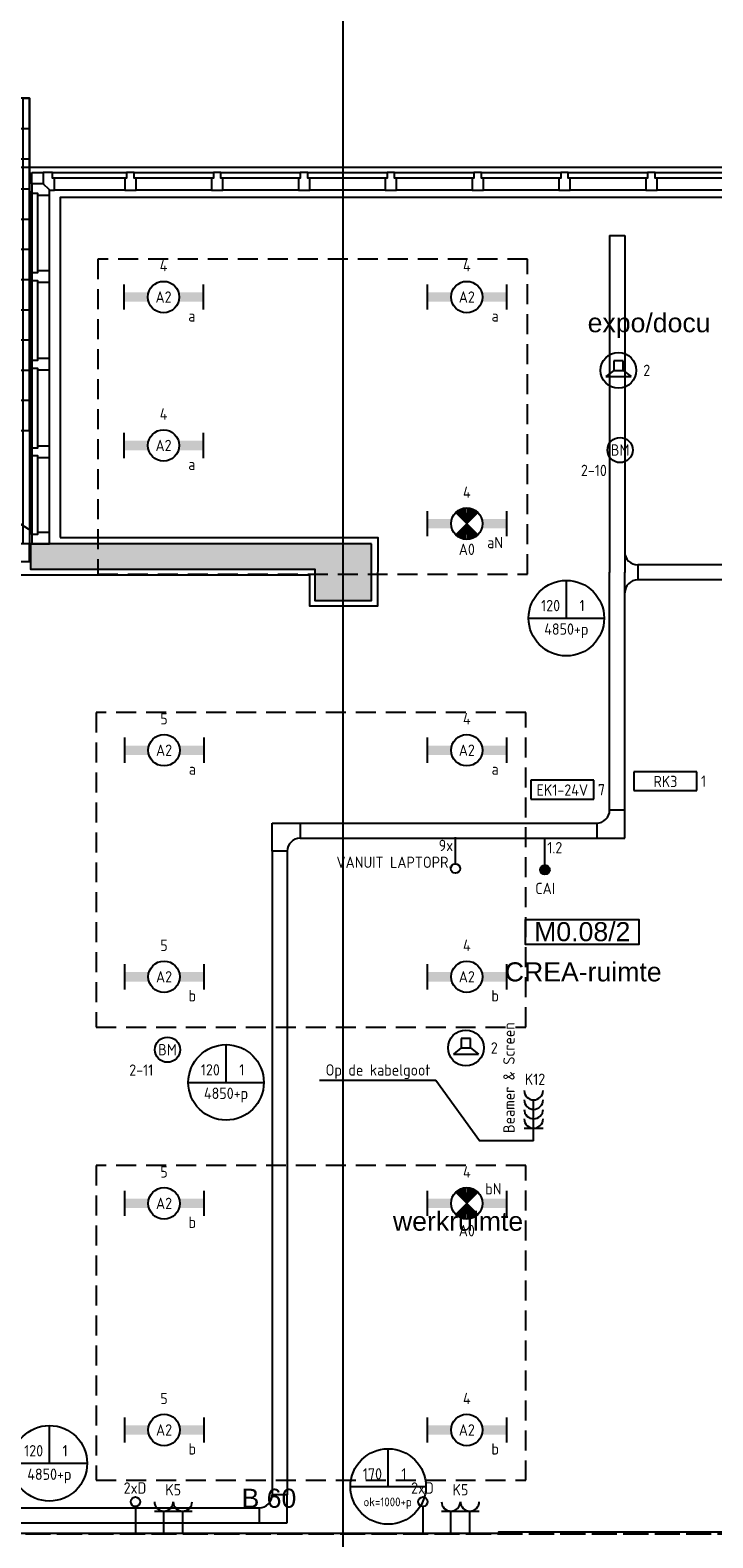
# Model space of a CAD drawing. Header units: millimetres. Extents: x -38031 to 110605, y -22066 to 88711.
# Tile 146 of 150: x 89372 to 94797, y 38724 to 50701. Entities that reach past the tile are written whole.
import ezdxf
from ezdxf.enums import TextEntityAlignment as Align

# ---------------------------------------------------------------- set-up
doc = ezdxf.new("R2010")
doc.units = ezdxf.units.MM
doc.header["$LTSCALE"] = 50
doc.set_wipeout_variables(frame=1)
for name, pattern in [('E_GOOT3', [5, 4, -1]), ('HIDDEN2', [4.7625, 3.175, -1.5875]), ('STYLE_01', [0.41664, 0.20828, -0.20836]), ('STYLE_05', [0.20828, 0.069425, -0.138855]), ('STYLE_06', [1.04164, 0.625, -0.20828, 0.06943, -0.13893])]:
    doc.linetypes.add(name, pattern=pattern)
for name, color, linetype in [('AB$1A---_ATTRIB035', 8, 'Continuous'), ('AB$1A---_ATTRIB100', 8, 'Continuous'), ('AL$1A---_ALGEMEEN', 8, 'Continuous'), ('AM$1A---_ARCERING', 8, 'Continuous'), ('Beamer', 3, 'Continuous'), ('Bouwkundig', 8, 'Continuous'), ('EB6511--_ATTRIB', 2, 'Continuous'), ('EL6131--_KG', 3, 'Continuous'), ('EL6131--_KG_ARC', 1, 'Continuous'), ('EL6131--_WG', 3, 'Continuous'), ('EL6132--', 3, 'Continuous'), ('EL6222--', 3, 'Continuous'), ('EL6311--', 3, 'Continuous'), ('EL6311--nv', 3, 'Continuous'), ('EL6421--', 3, 'Continuous'), ('EL6431--', 3, 'Continuous'), ('EL6441--', 3, 'Continuous'), ('EL6511--', 3, 'Continuous'), ('EM6131--', 1, 'Continuous'), ('LICHT_TEXT018', 1, 'Continuous'), ('stramien', 1, 'Continuous'), ('Zonwering_FRZ', 7, 'Continuous')]:
    doc.layers.add(name, color=color, linetype=linetype)
doc.styles.add('Arial', font='ARIAL.TTF')
doc.styles.add('BURO-018', font='iso.shx', dxfattribs={"height": 90})
doc.styles.add('NORATT', font='isocp.shx')
doc.styles.get("Standard").update_dxf_attribs({"font": 'iso.shx'})

# ---------------------------------------------------------------- blocks, each defined once
blk = doc.blocks.new('1115B6630')
at = {"color": 0}
for p, q in [((-6.3, 2), (-6.3, -2)), ((6.3, 2), (6.3, -2))]:
    blk.add_line(p, q, dxfattribs=at)
at = {"color": 0, "linetype": 'Continuous'}
blk.add_circle((0, 0), 2.5, dxfattribs=at)
at = {"color": 0}
for points in [[(-2.5, 0.75), (-6.3, 0.75), (-2.5, -0.75), (-6.3, -0.75)], [(2.5, 0.75), (6.3, 0.75), (2.5, -0.75), (6.3, -0.75)]]:
    blk.add_solid(points, dxfattribs=at)
at = {"color": 0, "linetype": 'Continuous', "style": 'BURO-018'}
for tag, p in [('E_GKAST', (0, 8)), ('E_GROEP', (0, 5)), ('E_SGROEP', (4.5, 5)), ('E_ARMCODE', (0, 0)), ('E_SLET', (4.5, -3))]:
    blk.add_attdef(tag, text='', height=1.8, dxfattribs=at).set_placement(p, align=Align.MIDDLE)
blk = doc.blocks.new('E00018')
at = {"color": 0, "linetype": 'Continuous'}
for p, q in [((-1.77, -1.77), (1.77, 1.77)), ((1.77, -1.77), (-1.77, 1.77))]:
    blk.add_line(p, q, dxfattribs=at)
at = {"color": 0, "linetype": 'Continuous', "const_width": 2.5}
for points in [[(-0.88, 0.88, -0.198912), (0, 1.25, -0.198912), (0.88, 0.88, -1)], [(-0.88, -0.88, 0.198912), (0, -1.25, 0.198912), (0.88, -0.88, 1)]]:
    blk.add_lwpolyline(points, format="xyb", dxfattribs=at)
blk = doc.blocks.new('1115B6630-NO1')
at = {"color": 0}
for p, q in [((-6.3, 2), (-6.3, -2)), ((6.3, 2), (6.3, -2))]:
    blk.add_line(p, q, dxfattribs=at)
at = {"color": 0, "linetype": 'Continuous'}
blk.add_circle((0, 0), 2.5, dxfattribs=at)
at = {"color": 0}
for points in [[(-2.5, 0.75), (-6.3, 0.75), (-2.5, -0.75), (-6.3, -0.75)], [(2.5, 0.75), (6.3, 0.75), (2.5, -0.75), (6.3, -0.75)]]:
    blk.add_solid(points, dxfattribs=at)
at = {"color": 0, "zscale": 50}
blk.add_blockref('E00018', (0, 0), dxfattribs=at)
at = {"color": 0, "linetype": 'Continuous', "style": 'BURO-018'}
for tag, p in [('E_GKAST', (0, 8)), ('E_GROEP', (0, 5)), ('E_SGROEP', (4.5, 5)), ('E_ARMCODE', (0, 0)), ('E_SLET', (4.5, -3))]:
    blk.add_attdef(tag, text='', height=1.8, dxfattribs=at).set_placement(p, align=Align.MIDDLE)
blk = doc.blocks.new('E00123')
at = {"color": 0, "linetype": 'Continuous'}
blk.add_circle((0, 0), 2, dxfattribs=at)
at = {"color": 0, "linetype": 'Continuous', "style": 'BURO-018'}
for tag, p in [('E_TEXT1', (0, 4.5)), ('E_TEXT2', (0, 0))]:
    blk.add_attdef(tag, text='', height=1.8, dxfattribs=at).set_placement(p, align=Align.MIDDLE)
at = {"color": 0, "linetype": 'Continuous', "style": 'BURO-018', "flags": 1}
blk.add_attdef('E_MATCODE', (0, 0), '', height=1.8, dxfattribs=at)
blk = doc.blocks.new('110802A')
at = {"color": 0, "linetype": 'Continuous'}
blk.add_line((0, 5.25), (0, 1), dxfattribs=at)
at = {"color": 0, "linetype": 'Continuous', "const_width": 0.75}
blk.add_lwpolyline([(-0.375, 6, 1), (0.375, 6, 1)], format="xyb", close=True, dxfattribs=at)
at = {"color": 0, "linetype": 'Continuous'}
blk.add_circle((0, 6), 0.75, dxfattribs=at)
at = {"color": 0, "linetype": 'Continuous', "style": 'BURO-018'}
for tag, p in [('E_TEXT2', (0, 9)), ('E_TEXT1', (3.5, 6))]:
    blk.add_attdef(tag, text='', height=1.8, dxfattribs=at).set_placement(p, align=Align.MIDDLE)
at = {"color": 0, "linetype": 'Continuous', "style": 'BURO-018', "flags": 1}
blk.add_attdef('E_MATCODE', text='', height=1.8, dxfattribs=at).set_placement((0, 0), align=Align.MIDDLE)
blk = doc.blocks.new('E00126')
at = {"color": 0, "linetype": 'Continuous'}
for p, q in [((-3, 4.5), (3, 4.5)), ((-1.5, 1), (-1.5, 4.5)), ((1.5, 1), (1.5, 4.5))]:
    blk.add_line(p, q, dxfattribs=at)
for centre in [(-1.5, 6), (1.5, 6)]:
    blk.add_arc(centre, 1.5, 180, 0, dxfattribs=at)
at = {"color": 0, "linetype": 'Continuous', "style": 'BURO-018'}
for tag, p in [('E_GKAST', (0, 11.5)), ('E_GROEP', (0, 8.5)), ('E_SGROEP', (4.5, 8.5))]:
    blk.add_attdef(tag, text='', height=1.8, dxfattribs=at).set_placement(p, align=Align.MIDDLE)
at = {"color": 0, "linetype": 'Continuous', "style": 'BURO-018', "flags": 1}
for tag, p in [('E_VERMCODE', (13, 8.5)), ('E_MATCODE', (0, 0))]:
    blk.add_attdef(tag, text='', height=1.8, dxfattribs=at).set_placement(p, align=Align.MIDDLE)
blk = doc.blocks.new('E00139')
at = {"color": 0, "linetype": 'Continuous'}
blk.add_line((0, 5.25), (0, 1), dxfattribs=at)
blk.add_circle((0, 6), 0.75, dxfattribs=at)
at = {"color": 7, "style": 'BURO-018'}
for tag, p in [('E_COMMENT1', (0, 12)), ('E_DCOM1', (0, 9))]:
    blk.add_attdef(tag, text='', height=1.8, dxfattribs=at).set_placement(p, align=Align.MIDDLE)
at = {"color": 0, "style": 'BURO-018'}
blk.add_attdef('E_TEXT1', text='', height=1.8, dxfattribs=at).set_placement((2.5, 6), align=Align.MIDDLE)
at = {"color": 0, "linetype": 'Continuous', "style": 'BURO-018', "flags": 1}
blk.add_attdef('E_MATCODE', text='', height=1.8, dxfattribs=at).set_placement((0, 0), align=Align.MIDDLE)
blk = doc.blocks.new('E00497')
at = {"color": 0}
for p, q in [((0, 0.75), (-1.5, 0.75)), ((0, 0.75), (1, 2)), ((0, -0.75), (0, 0.75)), ((1, -2), (1, 2)), ((-1.5, -0.75), (0, -0.75)), ((0, -0.75), (1, -2))]:
    blk.add_line(p, q, dxfattribs=at)
blk.add_line((-1.5, 0.75), (-1.5, -0.75))
blk.add_circle((0, 0), 2.84, dxfattribs=at)
at = {"color": 0, "linetype": 'Continuous', "style": 'BURO-018'}
blk.add_attdef('E_TEXT1', text='', height=1.8, dxfattribs=at).set_placement((0, 4.5), align=Align.MIDDLE)
at = {"color": 0, "linetype": 'Continuous', "style": 'BURO-018', "flags": 1}
blk.add_attdef('E_MATCODE', text='', height=1.8, dxfattribs=at).set_placement((0, 0), align=Align.MIDDLE)
blk = doc.blocks.new('E-GK-GTC-783C')
at = {"color": 0, "linetype": 'Continuous'}
for p, q in [((-0.5, 60), (0.5, 60)), ((-0.5, -60), (0.5, -60))]:
    blk.add_line(p, q, dxfattribs=at)
blk = doc.blocks.new('E-GK-END-78')
at = {"color": 0, "linetype": 'Continuous'}
blk.add_line((0, 60), (0, -60), dxfattribs=at)
blk = doc.blocks.new('E-GK-BS--1-78676767')
at = {"color": 0, "linetype": 'Continuous'}
for p, q in [((-163, -60), (-163, 60)), ((-163, 60), (60, 60)), ((60, 60), (60, -163)), ((60, -163), (-60, -163))]:
    blk.add_line(p, q, dxfattribs=at)
blk.add_arc((-163, -163), 103, 0, 90, dxfattribs=at)
blk = doc.blocks.new('E-GK-BS-1-78676767')
at = {"color": 0, "linetype": 'Continuous'}
for p, q in [((60, 163), (-60, 163)), ((60, -60), (60, 163)), ((-163, 60), (-163, -60)), ((-163, -60), (60, -60))]:
    blk.add_line(p, q, dxfattribs=at)
blk.add_arc((-163, 163), 103, 270, 0, dxfattribs=at)
blk = doc.blocks.new('E00103')
at = {"color": 0, "linetype": 'Continuous'}
for p, q in [((0, 6), (0, 12)), ((-6, 6), (6, 6))]:
    blk.add_line(p, q, dxfattribs=at)
blk.add_circle((0, 6), 6, dxfattribs=at)
at = {"color": 0, "linetype": 'Continuous', "style": 'BURO-018'}
for tag, p in [('E_TEXT1', (-2.5, 8)), ('E_TEXT3', (2.5, 8)), ('E_TEXT6', (0, 4))]:
    blk.add_attdef(tag, text='', height=1.8, dxfattribs=at).set_placement(p, align=Align.MIDDLE)
blk = doc.blocks.new('Group-27')
at = {"color": 0}
blk.add_wipeout([(31504, 19185), (33004, 19185), (33004, 19425), (31504, 19425)], dxfattribs=at).dxf.layer = 'AL$1A---_ALGEMEEN'
at = {"layer": 'AL$1A---_ALGEMEEN', "color": 0, "linetype": 'STYLE_05'}
blk.add_line((31504, 19138), (32704, 19138), dxfattribs=at)
at = {"layer": 'AL$1A---_ALGEMEEN', "color": 0}
blk.add_lwpolyline([(31504, 19185), (33004, 19185), (33004, 19425), (31504, 19425)], close=True, dxfattribs=at)
at = {"color": 0}
for points in [[(31504, 19425), (33004, 19425), (33004, 19665), (31504, 19665)], [(31504, 18945), (33004, 18945), (33004, 19185), (31504, 19185)]]:
    blk.add_wipeout(points, dxfattribs=at).dxf.layer = 'AL$1A---_ALGEMEEN'
at = {"layer": 'AL$1A---_ALGEMEEN', "color": 0}
for points in [[(31504, 19425), (33004, 19425), (33004, 19665), (31504, 19665)], [(31504, 18945), (33004, 18945), (33004, 19185), (31504, 19185)]]:
    blk.add_lwpolyline(points, close=True, dxfattribs=at)
blk.add_solid([(32254, 18945), (32227, 19045), (32281, 19045)], dxfattribs=at)
at = {"color": 0}
blk.add_wipeout([(31504, 19665), (33004, 19665), (33004, 19905), (31504, 19905)], dxfattribs=at).dxf.layer = 'AL$1A---_ALGEMEEN'
at = {"layer": 'AL$1A---_ALGEMEEN', "color": 0}
blk.add_lwpolyline([(31504, 19665), (33004, 19665), (33004, 19905), (31504, 19905)], close=True, dxfattribs=at)
at = {"color": 0}
blk.add_wipeout([(31504, 19905), (33004, 19905), (33004, 20145), (31504, 20145)], dxfattribs=at).dxf.layer = 'AL$1A---_ALGEMEEN'
at = {"layer": 'AL$1A---_ALGEMEEN', "color": 0}
blk.add_lwpolyline([(31504, 19905), (33004, 19905), (33004, 20145), (31504, 20145)], close=True, dxfattribs=at)
at = {"color": 0}
blk.add_wipeout([(31504, 20145), (33004, 20145), (33004, 20385), (31504, 20385)], dxfattribs=at).dxf.layer = 'AL$1A---_ALGEMEEN'
at = {"layer": 'AL$1A---_ALGEMEEN', "color": 0}
blk.add_lwpolyline([(31504, 20145), (33004, 20145), (33004, 20385), (31504, 20385)], close=True, dxfattribs=at)
at = {"color": 0}
blk.add_wipeout([(31504, 20385), (33004, 20385), (33004, 20625), (31504, 20625)], dxfattribs=at).dxf.layer = 'AL$1A---_ALGEMEEN'
at = {"layer": 'AL$1A---_ALGEMEEN', "color": 0}
blk.add_lwpolyline([(31504, 20385), (33004, 20385), (33004, 20625), (31504, 20625)], close=True, dxfattribs=at)
at = {"color": 0}
blk.add_wipeout([(31504, 20625), (33004, 20625), (33004, 20865), (31504, 20865)], dxfattribs=at).dxf.layer = 'AL$1A---_ALGEMEEN'
at = {"layer": 'AL$1A---_ALGEMEEN', "color": 0}
blk.add_lwpolyline([(31504, 20625), (33004, 20625), (33004, 20865), (31504, 20865)], close=True, dxfattribs=at)
at = {"color": 0}
blk.add_wipeout([(31504, 20865), (33004, 20865), (33004, 21105), (31504, 21105)], dxfattribs=at).dxf.layer = 'AL$1A---_ALGEMEEN'
at = {"layer": 'AL$1A---_ALGEMEEN', "color": 0}
blk.add_lwpolyline([(31504, 20865), (33004, 20865), (33004, 21105), (31504, 21105)], close=True, dxfattribs=at)
at = {"color": 0}
blk.add_wipeout([(31504, 21105), (33004, 21105), (33004, 21345), (31504, 21345)], dxfattribs=at).dxf.layer = 'AL$1A---_ALGEMEEN'
at = {"layer": 'AL$1A---_ALGEMEEN', "color": 0}
blk.add_lwpolyline([(31504, 21105), (33004, 21105), (33004, 21345), (31504, 21345)], close=True, dxfattribs=at)
at = {"color": 0}
blk.add_wipeout([(31504, 21345), (33004, 21345), (33004, 21585), (31504, 21585)], dxfattribs=at).dxf.layer = 'AL$1A---_ALGEMEEN'
at = {"layer": 'AL$1A---_ALGEMEEN', "color": 0}
blk.add_line((32254, 21585), (32254, 18945), dxfattribs=at)
blk.add_lwpolyline([(31504, 21345), (33004, 21345), (33004, 21585), (31504, 21585)], close=True, dxfattribs=at)
blk = doc.blocks.new('trapcode')
at = {"layer": 'AL$1A---_ALGEMEEN', "color": 0, "flags": 1}
for tag, p in [('peil', (-250, -386)), ('onderdeel', (-250, -659))]:
    blk.add_attdef(tag, p, '', height=152, dxfattribs=at)
at = {"color": 0}
blk.add_wipeout([(-250, 137), (250, 137), (250, -113), (-250, -113)], dxfattribs=at).dxf.layer = 'AL$1A---_ALGEMEEN'
at = {"layer": 'AL$1A---_ALGEMEEN', "color": 0}
blk.add_lwpolyline([(-250, 137), (250, 137), (250, -113), (-250, -113)], close=True, dxfattribs=at)
at = {"layer": 'AL$1A---_ALGEMEEN', "color": 0, "style": 'Arial'}
blk.add_attdef('ruimtenummer', text='', height=152, dxfattribs=at).set_placement((2, 91), align=Align.TOP_CENTER)
blk = doc.blocks.new('32x_hout-mk 829-p')
at = {"color": 0, "linetype": 'STYLE_01'}
blk.add_wipeout([(-1510, 0), (10, 0), (10, 139), (-1510, 139)], dxfattribs=at).dxf.layer = 'AL$1A---_ALGEMEEN'
at = {"layer": 'AL$1A---_ALGEMEEN', "color": 0, "linetype": 'STYLE_01'}
blk.add_lwpolyline([(-1510, 0), (10, 0), (10, 139), (-1510, 139)], close=True, dxfattribs=at)
at = {"color": 0}
for points in [[(-1500, 139), (-1410, 139), (-1410, 0), (-1500, 0)], [(-510, 0), (-420, 0), (-420, 139), (-510, 139)], [(-90, 0), (0, 0), (0, 139), (-90, 139)]]:
    blk.add_wipeout(points, dxfattribs=at).dxf.layer = 'AL$1A---_ALGEMEEN'
at = {"layer": 'AL$1A---_ALGEMEEN', "color": 0}
for points in [[(-1500, 139), (-1410, 139), (-1410, 0), (-1500, 0)], [(-510, 0), (-420, 0), (-420, 139), (-510, 139)], [(-90, 0), (0, 0), (0, 139), (-90, 139)]]:
    blk.add_lwpolyline(points, close=True, dxfattribs=at)
at = {"color": 0}
blk.add_wipeout([(-1425, 40), (-495, 40), (-495, 0), (-1425, 0)], dxfattribs=at).dxf.layer = 'AL$1A---_ALGEMEEN'
at = {"layer": 'AL$1A---_ALGEMEEN', "color": 0}
blk.add_line((-1425, 0), (-1425, -930), dxfattribs=at)
blk.add_lwpolyline([(-1425, 40), (-495, 40), (-495, 0), (-1425, 0)], close=True, dxfattribs=at)
blk.add_arc((-1425, 0), 930, 270, 0, dxfattribs=at)
blk = doc.blocks.new('Group-28')
at = {"layer": 'AL$1A---_ALGEMEEN', "color": 0}
blk.add_blockref('Group-27', (0, 0), dxfattribs=at)
for points in [[(31504, 21585), (31554, 21585), (31554, 18045), (31504, 18045)], [(32954, 21585), (33004, 21585), (33004, 18045), (32954, 18045)], [(31504, 18945), (33004, 18945), (33004, 18045), (31504, 18045)]]:
    blk.add_lwpolyline(points, close=True, dxfattribs=at)
ref = blk.add_blockref('trapcode', (32254, 20635), dxfattribs=at)
ref.add_attrib('ruimtenummer', 'T.17', dxfattribs={"layer": 'AB$1A---_ATTRIB100', "height": 151.5, "style": 'Arial'}).set_placement((32256, 20726), align=Align.TOP_CENTER)
blk.add_blockref('32x_hout-mk 829-p', (33004, 17905), dxfattribs=at)
blk = doc.blocks.new('32x 90x139')
at = {"color": 0}
blk.add_wipeout([(0, 45), (-94, 45), (-94, 30), (-139, 30), (-139, -30), (-94, -30), (-94, -45), (0, -45)], dxfattribs=at).dxf.layer = 'AL$1A---_ALGEMEEN'
at = {"layer": 'AL$1A---_ALGEMEEN', "color": 0}
blk.add_lwpolyline([(0, 45), (-94, 45), (-94, 30), (-139, 30), (-139, -30), (-94, -30), (-94, -45), (0, -45)], close=True, dxfattribs=at)
blk = doc.blocks.new('32x_hout-mk 831-p')
at = {"color": 0}
blk.add_wipeout([(-9580, 0), (0, 0), (0, -139), (-9580, -139)], dxfattribs=at).dxf.layer = 'AL$1A---_ALGEMEEN'
at = {"layer": 'AL$1A---_ALGEMEEN', "color": 0}
blk.add_lwpolyline([(-9580, 0), (0, 0), (0, -139), (-9580, -139)], close=True, dxfattribs=at)
at = {"color": 0}
blk.add_wipeout([(-90, 0), (0, 0), (0, -139), (-90, -139)], dxfattribs=at).dxf.layer = 'AL$1A---_ALGEMEEN'
at = {"layer": 'AL$1A---_ALGEMEEN', "color": 0}
blk.add_lwpolyline([(-90, 0), (0, 0), (0, -139), (-90, -139)], close=True, dxfattribs=at)
at = {"color": 0}
blk.add_wipeout([(-9557, 0), (-75, 0), (-75, -45), (-9557, -45)], dxfattribs=at).dxf.layer = 'AL$1A---_ALGEMEEN'
at = {"layer": 'AL$1A---_ALGEMEEN', "color": 0}
blk.add_lwpolyline([(-9557, 0), (-75, 0), (-75, -45), (-9557, -45)], close=True, dxfattribs=at)
at = {"layer": 'AL$1A---_ALGEMEEN', "color": 0, "rotation": 270}
for p in [(-8887, -139), (-8197, -139), (-7507, -139), (-6817, -139), (-6127, -139), (-5437, -139), (-4747, -139), (-4057, -139), (-3367, -139), (-2677, -139), (-1987, -139), (-1297, -139), (-607, -139)]:
    blk.add_blockref('32x 90x139', p, dxfattribs=at)
at = {"color": 0}
blk.add_wipeout([(-9580, 0), (-9580, -90), (-9531, -139), (-9490, -139), (-9490, -45), (-9505, -45), (-9505, 0)], dxfattribs=at).dxf.layer = 'AL$1A---_ALGEMEEN'
at = {"layer": 'AL$1A---_ALGEMEEN', "color": 0}
blk.add_lwpolyline([(-9580, 0), (-9580, -90), (-9531, -139), (-9490, -139), (-9490, -45), (-9505, -45), (-9505, 0)], close=True, dxfattribs=at)
blk = doc.blocks.new('tekst 12 pts')
at = {"layer": 'AL$1A---_ALGEMEEN', "color": 0, "style": 'Arial'}
blk.add_attdef('naam_ruimte', text='', height=152, dxfattribs=at).set_placement((0, -41), align=Align.TOP_CENTER)
at = {"layer": 'AL$1A---_ALGEMEEN', "color": 0, "flags": 1}
for tag, p in [('oppervlakte', (-265, -1003)), ('stramiennummer', (-265, -1276))]:
    blk.add_attdef(tag, p, '', height=152, dxfattribs=at)
blk = doc.blocks.new('ruimtenummer')
at = {"layer": 'AL$1A---_ALGEMEEN', "color": 0, "flags": 1}
for tag, p in [('peil', (-450, -397)), ('onderdeel', (-450, -670))]:
    blk.add_attdef(tag, p, '', height=152, dxfattribs=at)
at = {"color": 0}
blk.add_wipeout([(-450, 100), (450, 100), (450, -100), (-450, -100)], dxfattribs=at).dxf.layer = 'AL$1A---_ALGEMEEN'
at = {"layer": 'AL$1A---_ALGEMEEN', "color": 0}
blk.add_lwpolyline([(-450, 100), (450, 100), (450, -100), (-450, -100)], close=True, dxfattribs=at)
at = {"layer": 'AL$1A---_ALGEMEEN', "color": 0, "style": 'Arial'}
blk.add_attdef('ruimtenummer', text='', height=152, dxfattribs=at).set_placement((0, 78), align=Align.TOP_CENTER)
blk = doc.blocks.new('32x_hout-mk 830-p')
at = {"layer": 'AL$1A---_ALGEMEEN', "color": 0}
blk.add_lwpolyline([(0, 2870), (0, 10), (139, 10), (139, 2806), (90, 2870)], close=True, dxfattribs=at)
at = {"color": 0}
blk.add_wipeout([(139, 100), (45, 100), (45, 85), (0, 85), (0, 10), (139, 10)], dxfattribs=at).dxf.layer = 'AL$1A---_ALGEMEEN'
at = {"layer": 'AL$1A---_ALGEMEEN', "color": 0}
for points in [[(0, 2811), (45, 2811), (45, 85), (0, 85)], [(139, 100), (45, 100), (45, 85), (0, 85), (0, 10), (139, 10)]]:
    blk.add_lwpolyline(points, close=True, dxfattribs=at)
for p in [(139, 2133), (139, 1437), (139, 741)]:
    blk.add_blockref('32x 90x139', p, dxfattribs=at)
at = {"color": 0}
blk.add_wipeout([(139, 2780), (139, 2822), (90, 2870), (0, 2870), (0, 2795), (45, 2795), (45, 2780)], dxfattribs=at).dxf.layer = 'AL$1A---_ALGEMEEN'
at = {"layer": 'AL$1A---_ALGEMEEN', "color": 0}
blk.add_lwpolyline([(139, 2780), (139, 2822), (90, 2870), (0, 2870), (0, 2795), (45, 2795), (45, 2780)], close=True, dxfattribs=at)
at = {"color": 0}
blk.add_wipeout([(0, 2960), (90, 2960), (90, 2870), (0, 2870)], dxfattribs=at).dxf.layer = 'AL$1A---_ALGEMEEN'
at = {"layer": 'AL$1A---_ALGEMEEN', "color": 0}
blk.add_lwpolyline([(0, 2960), (90, 2960), (90, 2870), (0, 2870)], close=True, dxfattribs=at)
blk = doc.blocks.new('txt-B-60')
at = {"layer": 'AL$1A---_ALGEMEEN', "color": 0, "style": 'Arial'}
blk.add_attdef('B60_30', text='', height=152, dxfattribs=at).set_placement((0, -122), align=Align.BOTTOM_CENTER)
blk = doc.blocks.new('200254 W 210e 19-03-2008')
at = {"layer": 'AL$1A---_ALGEMEEN', "xscale": 0.02, "yscale": 0.02, "zscale": 0.02}
for name, p in [('Group-28', (20161.97, 3587.45)), ('32x_hout-mk 831-p', (21015.85, 4007.35))]:
    blk.add_blockref(name, p, dxfattribs=at)
at = {"layer": 'AL$1A---_ALGEMEEN'}
ref = blk.add_blockref('tekst 12 pts', (20920.55, 3985.82), dxfattribs=dict(at, xscale=0.02, yscale=0.02, zscale=0.02))
ref.add_attrib('naam_ruimte', 'expo/docu', dxfattribs={"layer": 'AB$1A---_ATTRIB035', "height": 3.03, "style": 'Arial'}).set_placement((20920.55, 3985), align=Align.TOP_CENTER)
ref = blk.add_blockref('tekst 12 pts', (20910.08, 3882.68), dxfattribs=dict(at, xscale=0.02, yscale=0.02, zscale=0.02))
ref.add_attrib('naam_ruimte', 'CREA-ruimte', dxfattribs={"layer": 'AB$1A---_ATTRIB035', "height": 3.0305, "style": 'Arial'}).set_placement((20910.08, 3881.86), align=Align.TOP_CENTER)
ref = blk.add_blockref('tekst 12 pts', (20890.19, 3843.06), dxfattribs=dict(at, xscale=0.02, yscale=0.02, zscale=0.02))
ref.add_attrib('naam_ruimte', 'werkruimte', dxfattribs={"layer": 'AB$1A---_ATTRIB035', "height": 3.03, "style": 'Arial'}).set_placement((20890.19, 3842.24), align=Align.TOP_CENTER)
ref = blk.add_blockref('txt-B-60', (20860.13, 3796.73), dxfattribs=dict(at, xscale=0.02, yscale=0.02, zscale=0.02))
ref.add_attrib('B60_30', 'B 60', dxfattribs={"layer": 'AB$1A---_ATTRIB035', "height": 3.03, "style": 'Arial'}).set_placement((20860.13, 3794.29), align=Align.BOTTOM_CENTER)
blk.add_lwpolyline([(20826.97, 3949.38), (20877.43, 3949.35), (20877.41, 3938.43), (20866.61, 3938.43), (20866.61, 3943.35), (20792.45, 3943.35), (20792.45, 3791.16), (20896.68, 3791.16), (20896.68, 3791.35), (20999.83, 3791.35), (20999.83, 4003.37), (20826.97, 4003.4)], close=True, dxfattribs=at)
at = {"layer": 'stramien', "linetype": 'STYLE_06', "ltscale": 50}
for p, q in [((20871.95, 2703.35), (20871.95, 4240.03)), ((19004.75, 3943.85), (21069.77, 3943.85))]:
    blk.add_line(p, q, dxfattribs=at)
at = {"layer": 'AL$1A---_ALGEMEEN', "xscale": 0.02, "yscale": 0.02, "zscale": 0.02}
blk.add_blockref('32x_hout-mk 830-p', (20822.45, 3948.15), dxfattribs=at)
at = {"layer": 'AL$1A---_ALGEMEEN'}
ref = blk.add_blockref('ruimtenummer', (20909.93, 3886.69), dxfattribs=dict(at, xscale=0.02, yscale=0.02, zscale=0.02))
ref.add_attrib('ruimtenummer', 'M0.08/2', dxfattribs={"layer": 'AB$1A---_ATTRIB035', "height": 3.03, "style": 'Arial'}).set_placement((20909.93, 3888.25), align=Align.TOP_CENTER)
at = {"layer": 'AM$1A---_ARCERING', "linetype": 'Continuous', "lineweight": 0}
blk.add_hatch(color=256, dxfattribs=at).paths.add_polyline_path([(20876.45, 3948.35), (20822.25, 3948.35), (20822.25, 3944.35), (20867.45, 3944.35), (20867.45, 3939.35), (20876.45, 3939.35), (20876.45, 3944.35)])
at = {"layer": 'AL$1A---_ALGEMEEN', "linetype": 'STYLE_01'}
blk.add_line((20571.95, 4108.84), (20822.27, 3950.49), dxfattribs=at)
at = {"layer": 'AL$1A---_ALGEMEEN'}
for points in [[(20531.37, 3871.14), (20531.37, 3938.34), (20577.47, 3938.34), (20577.47, 3949.34), (20571.47, 3949.34), (20571.47, 4108.84), (20769.45, 4108.84), (20769.45, 4187.74), (20999.85, 4187.74), (20999.85, 4008.14), (20820.47, 4008.14), (20820.47, 3949.34), (20791.47, 3949.34), (20717.45, 3949.34), (20605.47, 3949.34), (20605.47, 3871.14)], [(20876.45, 3948.35), (20822.25, 3948.35), (20822.25, 3944.35), (20867.45, 3944.35), (20867.45, 3939.35), (20876.45, 3939.35), (20876.45, 3944.35)]]:
    blk.add_lwpolyline(points, close=True, dxfattribs=at)
blk = doc.blocks.new('E00113')
at = {"color": 0, "linetype": 'Continuous'}
for p, q in [((-5, 4), (-5, 1)), ((5, 4), (-5, 4)), ((5, 1), (5, 4)), ((-5, 1), (5, 1))]:
    blk.add_line(p, q, dxfattribs=at)
at = {"color": 0, "linetype": 'Continuous', "style": 'BURO-018'}
for tag, p in [('E_TEXT1', (0, 6)), ('E_TEXT2', (0, 2.5))]:
    blk.add_attdef(tag, text='', height=1.8, dxfattribs=at).set_placement(p, align=Align.MIDDLE)
at = {"color": 0, "linetype": 'Continuous', "style": 'BURO-018', "flags": 1}
blk.add_attdef('E_MATCODE', text='', height=1.8, dxfattribs=at).set_placement((0, 0), align=Align.MIDDLE)
blk = doc.blocks.new('E-GK-AH-78676767')
at = {"color": 0, "linetype": 'Continuous'}
blk.add_line((-60, 103), (60, 103), dxfattribs=at)
for centre, start, end in [((-163, 103), 270, 0), ((163, 103), 180, 270)]:
    blk.add_arc(centre, 103, start, end, dxfattribs=at)
blk = doc.blocks.new('E00128')
at = {"color": 0, "linetype": 'Continuous'}
blk.add_line((0, 5.25), (0, 1), dxfattribs=at)
blk.add_circle((0, 6), 0.75, dxfattribs=at)
at = {"color": 7, "style": 'BURO-018'}
blk.add_attdef('E_TEXT1', text='', height=1.8, dxfattribs=at).set_placement((0, 9), align=Align.MIDDLE)
at = {"color": 0, "linetype": 'Continuous', "style": 'BURO-018', "flags": 1}
blk.add_attdef('E_MATCODE', text='', height=1.8, dxfattribs=at).set_placement((0, 0), align=Align.MIDDLE)
blk = doc.blocks.new('111304L')
at = {"color": 0, "linetype": 'Continuous'}
for p, q in [((0, 1), (0, 7.5)), ((-1.5, 3), (1.5, 3))]:
    blk.add_line(p, q, dxfattribs=at)
for centre in [(0, 9), (0, 7.5), (0, 6), (0, 4.5)]:
    blk.add_arc(centre, 1.5, 180, 0, dxfattribs=at)
at = {"color": 0, "linetype": 'Continuous', "style": 'BURO-018'}
for tag, p in [('E_GKAST', (0, 14.5)), ('E_GROEP', (0, 11.5)), ('E_SGROEP', (4.5, 11.5)), ('E_SLET1', (3.5, 8.5))]:
    blk.add_attdef(tag, text='', height=1.8, dxfattribs=at).set_placement(p, align=Align.MIDDLE)
at = {"color": 0, "linetype": 'Continuous', "style": 'BURO-018', "flags": 1}
blk.add_attdef('E_MATCODE', text='', height=1.8, dxfattribs=at).set_placement((0, 0), align=Align.MIDDLE)
blk = doc.blocks.new('beamer-Screen-opgoot')
at = {"layer": 'Beamer', "color": 1}
for points in [[(-345, 480), (-1270, 480)], [(431, 0), (0, 0), (-345, 480)]]:
    blk.add_lwpolyline(points, dxfattribs=at)
at = {"layer": 'Beamer'}
ref = blk.add_blockref('111304L', (431, -50), dxfattribs=dict(at, xscale=50, yscale=50, zscale=50))
ref.add_attrib('E_GROEP', 'K12', dxfattribs={"layer": '0', "color": 1, "linetype": 'Continuous', "height": 90, "style": 'BURO-018'}).set_placement((442, 489), align=Align.MIDDLE)
at = {"layer": 'Beamer', "color": 1}
blk.add_text('Beamer & Screen', height=90, rotation=90, dxfattribs=at).set_placement((280, 62))
blk.add_text('Op de kabelgoot', height=90, dxfattribs=at).set_placement((-1222, 518))

msp = doc.modelspace()

# ---------------------------------------------------------------- block references
at = {"layer": 'Bouwkundig', "xscale": 50, "yscale": 50, "zscale": 50}
msp.add_blockref('200254 W 210e 19-03-2008', (-951737, -150797), dxfattribs=at)

# ---------------------------------------------------------------- next in the draw order: linework, layer by layer
at = {"layer": 'EL6131--_WG', "linetype": 'E_GOOT3'}
msp.add_line((87835, 38755), (99055, 38755), dxfattribs=at)
at = {"layer": 'LICHT_TEXT018', "linetype": 'HIDDEN2'}
for points in [[(89911, 46381), (93325, 46381), (93325, 48881), (89911, 48881)], [(89896, 42781), (93310, 42781), (93310, 45281), (89896, 45281)], [(89896, 39181), (93310, 39181), (93310, 41681), (89896, 41681)]]:
    msp.add_lwpolyline(points, close=True, dxfattribs=at)

# ---------------------------------------------------------------- next in the draw order: block references
at = {"layer": 'EL6131--_KG'}
for name, p, rotation in [('E-GK-END-78', (94037, 49070), 90), ('E-GK-AH-78676767', (94097, 46394), 270), ('E-GK-BS--1-78676767', (91355, 44342), 90)]:
    msp.add_blockref(name, p, dxfattribs=dict(at, rotation=rotation))
for p, xscale, rotation in [((94037, 47732), 2676.026252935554, 270), ((94037, 45450), 1889.337532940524, 90), ((96483, 46394), 4565.677610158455, 180), ((91355, 41623), 5112.587697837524, 270), ((89698, 38903), 2988.448760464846, 359.9999999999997)]:
    msp.add_blockref('E-GK-GTC-783C', p, dxfattribs=dict(at, xscale=xscale, rotation=rotation))
for p in [(94037, 44342), (91355, 38903)]:
    msp.add_blockref('E-GK-BS-1-78676767', p, dxfattribs=at)
at = {"layer": 'EL6131--_KG', "xscale": 2356.018406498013}
msp.add_blockref('E-GK-GTC-783C', (92696, 44342), dxfattribs=at)
at = {"layer": 'EL6131--_KG_ARC', "color": 1, "linetype": 'E_GOOT3'}
ref = msp.add_blockref('E00103', (92217, 38832), dxfattribs=dict(at, xscale=50, yscale=50, zscale=50))
ref.add_attrib('E_TEXT1', '170', dxfattribs={"layer": '0', "color": 1, "linetype": 'Continuous', "height": 90, "style": 'BURO-018'}).set_placement((92092, 39232), align=Align.MIDDLE)
ref.add_attrib('E_TEXT3', '1', dxfattribs={"layer": '0', "color": 1, "linetype": 'Continuous', "height": 90, "style": 'BURO-018'}).set_placement((92342, 39232), align=Align.MIDDLE)
ref.add_attrib('E_TEXT6', 'ok=1000+p', dxfattribs={"layer": '0', "color": 1, "linetype": 'Continuous', "height": 70, "style": 'BURO-018'}).set_placement((92213, 38999), align=Align.MIDDLE)
at = {"layer": 'EL6132--'}
ref = msp.add_blockref('E00128', (92752, 44341), dxfattribs=dict(at, xscale=50, yscale=50, zscale=50, rotation=180))
ref.add_attrib('E_TEXT1', '9x', dxfattribs={"layer": '0', "color": 1, "height": 90, "style": 'BURO-018'}).set_placement((92676, 44225), align=Align.MIDDLE)
at = {"layer": 'EL6222--'}
ref = msp.add_blockref('E00126', (90509, 38711), dxfattribs=dict(at, xscale=50, yscale=50, zscale=50))
ref.add_attrib('E_GROEP', 'K5', dxfattribs={"layer": '0', "color": 1, "linetype": 'Continuous', "height": 90, "style": 'BURO-018'}).set_placement((90509, 39106), align=Align.MIDDLE)
ref = msp.add_blockref('E00126', (92791, 38711), dxfattribs=dict(at, xscale=50, yscale=50, zscale=50))
ref.add_attrib('E_GROEP', 'K5', dxfattribs={"layer": '0', "color": 1, "linetype": 'Continuous', "height": 90, "style": 'BURO-018'}).set_placement((92791, 39106), align=Align.MIDDLE)
at = {"layer": 'EL6311--'}
ref = msp.add_blockref('1115B6630', (90432, 48581), dxfattribs=dict(at, xscale=50, yscale=50, zscale=50))
ref.add_attrib('E_ARMCODE', 'A2', dxfattribs={"layer": '0', "color": 1, "linetype": 'Continuous', "height": 90, "style": 'BURO-018'}).set_placement((90432, 48581), align=Align.MIDDLE)
ref.add_attrib('E_SLET', 'a', dxfattribs={"layer": '0', "color": 1, "linetype": 'Continuous', "height": 90, "style": 'BURO-018'}).set_placement((90657, 48431), align=Align.MIDDLE)
ref.add_attrib('E_GROEP', '4', dxfattribs={"layer": '0', "color": 1, "linetype": 'Continuous', "height": 90, "style": 'BURO-018'}).set_placement((90432, 48831), align=Align.MIDDLE)
ref = msp.add_blockref('1115B6630', (92842, 48581), dxfattribs=dict(at, xscale=50, yscale=50, zscale=50))
ref.add_attrib('E_ARMCODE', 'A2', dxfattribs={"layer": '0', "color": 1, "linetype": 'Continuous', "height": 90, "style": 'BURO-018'}).set_placement((92842, 48581), align=Align.MIDDLE)
ref.add_attrib('E_SLET', 'a', dxfattribs={"layer": '0', "color": 1, "linetype": 'Continuous', "height": 90, "style": 'BURO-018'}).set_placement((93067, 48431), align=Align.MIDDLE)
ref.add_attrib('E_GROEP', '4', dxfattribs={"layer": '0', "color": 1, "linetype": 'Continuous', "height": 90, "style": 'BURO-018'}).set_placement((92842, 48831), align=Align.MIDDLE)
ref = msp.add_blockref('1115B6630', (90432, 47402), dxfattribs=dict(at, xscale=50, yscale=50, zscale=50))
ref.add_attrib('E_ARMCODE', 'A2', dxfattribs={"layer": '0', "color": 1, "linetype": 'Continuous', "height": 90, "style": 'BURO-018'}).set_placement((90432, 47402), align=Align.MIDDLE)
ref.add_attrib('E_SLET', 'a', dxfattribs={"layer": '0', "color": 1, "linetype": 'Continuous', "height": 90, "style": 'BURO-018'}).set_placement((90657, 47252), align=Align.MIDDLE)
ref.add_attrib('E_GROEP', '4', dxfattribs={"layer": '0', "color": 1, "linetype": 'Continuous', "height": 90, "style": 'BURO-018'}).set_placement((90432, 47652), align=Align.MIDDLE)
ref = msp.add_blockref('1115B6630', (90436, 44981), dxfattribs=dict(at, xscale=50, yscale=50, zscale=50))
ref.add_attrib('E_ARMCODE', 'A2', dxfattribs={"layer": '0', "color": 1, "linetype": 'Continuous', "height": 90, "style": 'BURO-018'}).set_placement((90436, 44981), align=Align.MIDDLE)
ref.add_attrib('E_SLET', 'a', dxfattribs={"layer": '0', "color": 1, "linetype": 'Continuous', "height": 90, "style": 'BURO-018'}).set_placement((90661, 44831), align=Align.MIDDLE)
ref.add_attrib('E_GROEP', '5', dxfattribs={"layer": '0', "color": 1, "linetype": 'Continuous', "height": 90, "style": 'BURO-018'}).set_placement((90436, 45231), align=Align.MIDDLE)
ref = msp.add_blockref('1115B6630', (92842, 44981), dxfattribs=dict(at, xscale=50, yscale=50, zscale=50))
ref.add_attrib('E_ARMCODE', 'A2', dxfattribs={"layer": '0', "color": 1, "linetype": 'Continuous', "height": 90, "style": 'BURO-018'}).set_placement((92842, 44981), align=Align.MIDDLE)
ref.add_attrib('E_SLET', 'a', dxfattribs={"layer": '0', "color": 1, "linetype": 'Continuous', "height": 90, "style": 'BURO-018'}).set_placement((93067, 44831), align=Align.MIDDLE)
ref.add_attrib('E_GROEP', '4', dxfattribs={"layer": '0', "color": 1, "linetype": 'Continuous', "height": 90, "style": 'BURO-018'}).set_placement((92842, 45231), align=Align.MIDDLE)
ref = msp.add_blockref('1115B6630', (90436, 43181), dxfattribs=dict(at, xscale=50, yscale=50, zscale=50))
ref.add_attrib('E_ARMCODE', 'A2', dxfattribs={"layer": '0', "color": 1, "linetype": 'Continuous', "height": 90, "style": 'BURO-018'}).set_placement((90436, 43181), align=Align.MIDDLE)
ref.add_attrib('E_SLET', 'b', dxfattribs={"layer": '0', "color": 1, "linetype": 'Continuous', "height": 90, "style": 'BURO-018'}).set_placement((90661, 43031), align=Align.MIDDLE)
ref.add_attrib('E_GROEP', '5', dxfattribs={"layer": '0', "color": 1, "linetype": 'Continuous', "height": 90, "style": 'BURO-018'}).set_placement((90436, 43431), align=Align.MIDDLE)
ref = msp.add_blockref('1115B6630', (92842, 43181), dxfattribs=dict(at, xscale=50, yscale=50, zscale=50))
ref.add_attrib('E_ARMCODE', 'A2', dxfattribs={"layer": '0', "color": 1, "linetype": 'Continuous', "height": 90, "style": 'BURO-018'}).set_placement((92842, 43181), align=Align.MIDDLE)
ref.add_attrib('E_SLET', 'b', dxfattribs={"layer": '0', "color": 1, "linetype": 'Continuous', "height": 90, "style": 'BURO-018'}).set_placement((93067, 43031), align=Align.MIDDLE)
ref.add_attrib('E_GROEP', '4', dxfattribs={"layer": '0', "color": 1, "linetype": 'Continuous', "height": 90, "style": 'BURO-018'}).set_placement((92842, 43431), align=Align.MIDDLE)
msp.add_blockref('beamer-Screen-opgoot', (92942, 41878), dxfattribs=at)
ref = msp.add_blockref('1115B6630', (90436, 41381), dxfattribs=dict(at, xscale=50, yscale=50, zscale=50))
ref.add_attrib('E_ARMCODE', 'A2', dxfattribs={"layer": '0', "color": 1, "linetype": 'Continuous', "height": 90, "style": 'BURO-018'}).set_placement((90436, 41381), align=Align.MIDDLE)
ref.add_attrib('E_SLET', 'b', dxfattribs={"layer": '0', "color": 1, "linetype": 'Continuous', "height": 90, "style": 'BURO-018'}).set_placement((90661, 41231), align=Align.MIDDLE)
ref.add_attrib('E_GROEP', '5', dxfattribs={"layer": '0', "color": 1, "linetype": 'Continuous', "height": 90, "style": 'BURO-018'}).set_placement((90436, 41631), align=Align.MIDDLE)
ref = msp.add_blockref('1115B6630', (90436, 39581), dxfattribs=dict(at, xscale=50, yscale=50, zscale=50))
ref.add_attrib('E_ARMCODE', 'A2', dxfattribs={"layer": '0', "color": 1, "linetype": 'Continuous', "height": 90, "style": 'BURO-018'}).set_placement((90436, 39581), align=Align.MIDDLE)
ref.add_attrib('E_SLET', 'b', dxfattribs={"layer": '0', "color": 1, "linetype": 'Continuous', "height": 90, "style": 'BURO-018'}).set_placement((90661, 39431), align=Align.MIDDLE)
ref.add_attrib('E_GROEP', '5', dxfattribs={"layer": '0', "color": 1, "linetype": 'Continuous', "height": 90, "style": 'BURO-018'}).set_placement((90436, 39831), align=Align.MIDDLE)
ref = msp.add_blockref('1115B6630', (92842, 39581), dxfattribs=dict(at, xscale=50, yscale=50, zscale=50))
ref.add_attrib('E_ARMCODE', 'A2', dxfattribs={"layer": '0', "color": 1, "linetype": 'Continuous', "height": 90, "style": 'BURO-018'}).set_placement((92842, 39581), align=Align.MIDDLE)
ref.add_attrib('E_SLET', 'b', dxfattribs={"layer": '0', "color": 1, "linetype": 'Continuous', "height": 90, "style": 'BURO-018'}).set_placement((93067, 39431), align=Align.MIDDLE)
ref.add_attrib('E_GROEP', '4', dxfattribs={"layer": '0', "color": 1, "linetype": 'Continuous', "height": 90, "style": 'BURO-018'}).set_placement((92842, 39831), align=Align.MIDDLE)
at = {"layer": 'EL6311--nv', "color": 0}
ref = msp.add_blockref('1115B6630-NO1', (92842, 46781), dxfattribs=dict(at, xscale=50, yscale=50, zscale=50))
ref.add_attrib('E_ARMCODE', 'A0', dxfattribs={"layer": '0', "color": 1, "linetype": 'Continuous', "height": 90, "style": 'BURO-018'}).set_placement((92842, 46577), align=Align.MIDDLE)
ref.add_attrib('E_SLET', 'aN', dxfattribs={"layer": '0', "color": 1, "linetype": 'Continuous', "height": 90, "style": 'BURO-018'}).set_placement((93067, 46631), align=Align.MIDDLE)
ref.add_attrib('E_GROEP', '4', dxfattribs={"layer": '0', "color": 1, "linetype": 'Continuous', "height": 90, "style": 'BURO-018'}).set_placement((92842, 47031), align=Align.MIDDLE)
ref = msp.add_blockref('1115B6630-NO1', (92842, 41381), dxfattribs=dict(at, xscale=50, yscale=50, zscale=50))
ref.add_attrib('E_ARMCODE', 'A0', dxfattribs={"layer": '0', "color": 1, "linetype": 'Continuous', "height": 90, "style": 'BURO-018'}).set_placement((92842, 41164), align=Align.MIDDLE)
ref.add_attrib('E_SLET', 'bN', dxfattribs={"layer": '0', "color": 1, "linetype": 'Continuous', "height": 90, "style": 'BURO-018'}).set_placement((93053, 41497), align=Align.MIDDLE)
ref.add_attrib('E_GROEP', '4', dxfattribs={"layer": '0', "color": 1, "linetype": 'Continuous', "height": 90, "style": 'BURO-018'}).set_placement((92842, 41631), align=Align.MIDDLE)
at = {"layer": 'EL6421--', "linetype": 'HIDDEN2'}
ref = msp.add_blockref('E00497', (94047, 47999), dxfattribs=dict(at, xscale=50, yscale=50, zscale=50, rotation=270))
ref.add_attrib('E_TEXT1', '2', dxfattribs={"layer": '0', "color": 1, "linetype": 'Continuous', "height": 90, "style": 'BURO-018'}).set_placement((94272, 47999), align=Align.MIDDLE)
ref = msp.add_blockref('E00497', (92835, 42616), dxfattribs=dict(at, xscale=50, yscale=50, zscale=50, rotation=270))
ref.add_attrib('E_TEXT1', '2', dxfattribs={"layer": '0', "color": 1, "linetype": 'Continuous', "height": 90, "style": 'BURO-018'}).set_placement((93060, 42616), align=Align.MIDDLE)
at = {"layer": 'EL6431--'}
ref = msp.add_blockref('110802A', (93463, 44332), dxfattribs=dict(at, xscale=50, yscale=50, zscale=50, rotation=180))
ref.add_attrib('E_TEXT1', 'CAI', dxfattribs={"layer": '0', "color": 1, "linetype": 'Continuous', "height": 90, "style": 'BURO-018'}).set_placement((93465, 43883), align=Align.MIDDLE)
at = {"layer": 'EL6441--'}
ref = msp.add_blockref('E00139', (90209, 38711), dxfattribs=dict(at, xscale=50, yscale=50, zscale=50))
ref.add_attrib('E_TEXT1', '2xD', dxfattribs={"layer": '0', "color": 1, "height": 90, "style": 'BURO-018'}).set_placement((90205, 39120), align=Align.MIDDLE)
ref = msp.add_blockref('E00139', (92493, 38711), dxfattribs=dict(at, xscale=50, yscale=50, zscale=50))
ref.add_attrib('E_TEXT1', '2xD', dxfattribs={"layer": '0', "color": 1, "height": 90, "style": 'BURO-018'}).set_placement((92489, 39120), align=Align.MIDDLE)
at = {"layer": 'EL6511--'}
ref = msp.add_blockref('E00123', (94060, 47366), dxfattribs=dict(at, xscale=50, yscale=50, zscale=50))
ref.add_attrib('E_TEXT2', 'BM', dxfattribs={"layer": 'EB6511--_ATTRIB', "color": 1, "linetype": 'Continuous', "height": 90, "style": 'NORATT'}).set_placement((94060, 47366), align=Align.MIDDLE)
ref.add_attrib('E_TEXT1', '2-10', dxfattribs={"layer": 'EB6511--_ATTRIB', "color": 1, "linetype": 'Continuous', "height": 90, "style": 'NORATT'}).set_placement((93852, 47204), align=Align.MIDDLE)
ref = msp.add_blockref('E00123', (90463, 42602), dxfattribs=dict(at, xscale=50, yscale=50, zscale=50))
ref.add_attrib('E_TEXT2', 'BM', dxfattribs={"layer": 'EB6511--_ATTRIB', "color": 1, "linetype": 'Continuous', "height": 90, "style": 'NORATT'}).set_placement((90463, 42602), align=Align.MIDDLE)
ref.add_attrib('E_TEXT1', '2-11', dxfattribs={"layer": 'EB6511--_ATTRIB', "color": 1, "linetype": 'Continuous', "height": 90, "style": 'NORATT'}).set_placement((90255, 42440), align=Align.MIDDLE)
at = {"layer": 'EM6131--'}
ref = msp.add_blockref('E00103', (93633, 45730), dxfattribs=dict(at, xscale=50, yscale=50, zscale=50))
ref.add_attrib('E_TEXT1', '120', dxfattribs={"layer": '0', "color": 1, "linetype": 'Continuous', "height": 90, "style": 'BURO-018'}).set_placement((93508, 46130), align=Align.MIDDLE)
ref.add_attrib('E_TEXT3', '1', dxfattribs={"layer": '0', "color": 1, "linetype": 'Continuous', "height": 90, "style": 'BURO-018'}).set_placement((93758, 46130), align=Align.MIDDLE)
ref.add_attrib('E_TEXT6', '4850+p', dxfattribs={"layer": '0', "color": 1, "linetype": 'Continuous', "height": 90, "style": 'BURO-018'}).set_placement((93633, 45930), align=Align.MIDDLE)
ref = msp.add_blockref('E00103', (90929, 42042), dxfattribs=dict(at, xscale=50, yscale=50, zscale=50))
ref.add_attrib('E_TEXT1', '120', dxfattribs={"layer": '0', "color": 1, "linetype": 'Continuous', "height": 90, "style": 'BURO-018'}).set_placement((90804, 42442), align=Align.MIDDLE)
ref.add_attrib('E_TEXT3', '1', dxfattribs={"layer": '0', "color": 1, "linetype": 'Continuous', "height": 90, "style": 'BURO-018'}).set_placement((91054, 42442), align=Align.MIDDLE)
ref.add_attrib('E_TEXT6', '4850+p', dxfattribs={"layer": '0', "color": 1, "linetype": 'Continuous', "height": 90, "style": 'BURO-018'}).set_placement((90929, 42242), align=Align.MIDDLE)
ref = msp.add_blockref('E00103', (89525, 39016), dxfattribs=dict(at, xscale=50, yscale=50, zscale=50))
ref.add_attrib('E_TEXT1', '120', dxfattribs={"layer": '0', "color": 1, "linetype": 'Continuous', "height": 90, "style": 'BURO-018'}).set_placement((89400, 39416), align=Align.MIDDLE)
ref.add_attrib('E_TEXT3', '1', dxfattribs={"layer": '0', "color": 1, "linetype": 'Continuous', "height": 90, "style": 'BURO-018'}).set_placement((89650, 39416), align=Align.MIDDLE)
ref.add_attrib('E_TEXT6', '4850+p', dxfattribs={"layer": '0', "color": 1, "linetype": 'Continuous', "height": 90, "style": 'BURO-018'}).set_placement((89525, 39216), align=Align.MIDDLE)
at = {"layer": 'Zonwering_FRZ'}
ref = msp.add_blockref('E00113', (94420, 44610), dxfattribs=dict(at, xscale=50, yscale=50, zscale=50))
ref.add_attrib('E_TEXT1', 'RK3', dxfattribs={"layer": '0', "color": 1, "linetype": 'Continuous', "height": 90, "style": 'BURO-018'}).set_placement((94420, 44733), align=Align.MIDDLE)
ref.add_attrib('E_TEXT2', '1', dxfattribs={"layer": '0', "color": 1, "linetype": 'Continuous', "height": 90, "style": 'BURO-018'}).set_placement((94723, 44735), align=Align.MIDDLE)
ref = msp.add_blockref('E00113', (93601, 44542), dxfattribs=dict(at, xscale=50, yscale=50, zscale=50))
ref.add_attrib('E_TEXT1', 'EK1-24V', dxfattribs={"layer": '0', "color": 1, "linetype": 'Continuous', "height": 90, "style": 'BURO-018'}).set_placement((93601, 44665), align=Align.MIDDLE)
ref.add_attrib('E_TEXT2', '7', dxfattribs={"layer": '0', "color": 1, "linetype": 'Continuous', "height": 90, "style": 'BURO-018'}).set_placement((93912, 44667), align=Align.MIDDLE)

# ---------------------------------------------------------------- next in the draw order: texts
at = {"layer": 'EL6132--', "color": 1}
msp.add_text('VANUIT LAPTOPR.', height=90, dxfattribs=at).set_placement((91806, 44046))
at = {"layer": 'EL6431--', "color": 1, "linetype": 'Continuous', "style": 'BURO-018'}
msp.add_text('1.2', height=90, dxfattribs=at).set_placement((93541, 44207), align=Align.MIDDLE)

doc.saveas('drawing.dxf')
